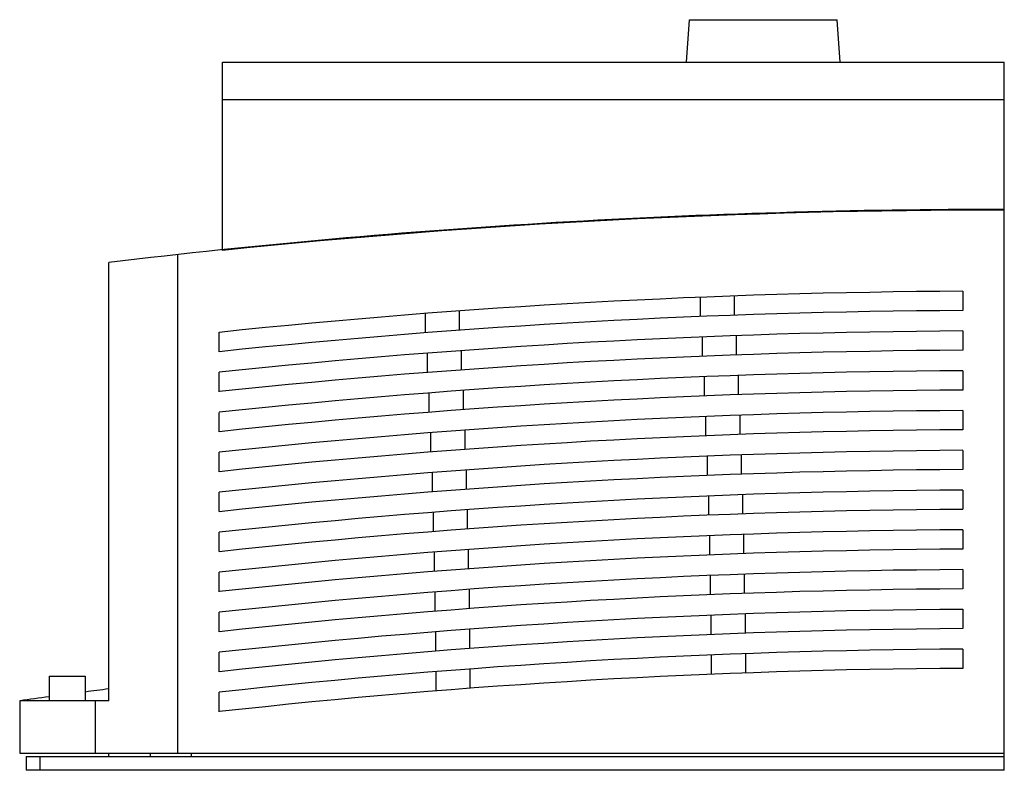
# Model space of a CAD drawing. Header units: millimetres. Extents: x 20 to 163, y 73 to 182.
import ezdxf

# ---------------------------------------------------------------- set-up
doc = ezdxf.new("R2010")
doc.units = ezdxf.units.MM
doc.header["$LTSCALE"] = 16.65864
doc.layers.get('0').update_dxf_attribs({"linetype": 'CONTINUOUS'})

msp = doc.modelspace()

# ---------------------------------------------------------------- linework, layer by layer
at = {"color": 7, "linetype": 'Continuous'}
for p, q in [((117.24, 176.15), (117.67, 182.31)), ((117.67, 182.31), (139.11, 182.31)), ((139.54, 176.15), (139.11, 182.31)), ((49.89, 148.78), (49.89, 176.15)), ((49.89, 176.15), (163.39, 176.15)), ((163.39, 73.25), (163.39, 176.15)), ((163.39, 170.65), (49.89, 170.65)), ((43.39, 75.75), (43.39, 148.18)), ((33.39, 83.35), (33.39, 147.04)), ((119.23, 141.98), (119.23, 139.18)), ((124.23, 139.37), (124.23, 142.17)), ((157.39, 142.86), (157.39, 140.06)), ((79.3, 139.62), (79.3, 136.81)), ((84.3, 137.19), (84.3, 140)), ((49.39, 134.07), (49.39, 136.89)), ((119.53, 136.18), (119.53, 133.4)), ((124.53, 133.6), (124.53, 136.4)), ((157.39, 137.08), (157.39, 134.28)), ((79.59, 133.85), (79.59, 131.04)), ((84.59, 131.42), (84.59, 134.22)), ((49.39, 128.26), (49.39, 131.08)), ((119.8, 130.41), (119.8, 127.63)), ((124.8, 127.82), (124.8, 130.63)), ((157.39, 131.3), (157.39, 128.5)), ((79.86, 128.07), (79.86, 125.26)), ((84.86, 125.64), (84.86, 128.45)), ((49.39, 122.45), (49.39, 125.26)), ((120.03, 124.66), (120.03, 121.86)), ((125.03, 122.05), (125.03, 124.85)), ((157.39, 125.52), (157.39, 122.72)), ((80.09, 122.29), (80.09, 119.49)), ((85.09, 119.87), (85.09, 122.67)), ((49.39, 116.64), (49.39, 119.45)), ((120.24, 118.89), (120.24, 116.08)), ((125.24, 116.28), (125.24, 119.08)), ((157.39, 119.74), (157.39, 116.94)), ((80.3, 116.52), (80.3, 113.71)), ((85.3, 114.09), (85.3, 116.89)), ((49.39, 110.83), (49.39, 113.64)), ((120.42, 113.11), (120.42, 110.31)), ((125.42, 110.5), (125.42, 113.3)), ((157.39, 113.97), (157.39, 111.17)), ((80.47, 110.73), (80.47, 107.92)), ((85.47, 108.31), (85.47, 111.11)), ((49.39, 105.02), (49.39, 107.83)), ((120.57, 107.34), (120.57, 104.53)), ((125.57, 104.73), (125.57, 107.53)), ((157.39, 108.19), (157.39, 105.39)), ((80.62, 104.95), (80.62, 102.14)), ((85.62, 102.52), (85.62, 105.33)), ((49.39, 99.2), (49.39, 102.02)), ((120.69, 101.56), (120.69, 98.76)), ((125.69, 98.95), (125.69, 101.75)), ((157.39, 102.41), (157.39, 99.61)), ((80.73, 99.16), (80.73, 96.36)), ((85.73, 96.74), (85.73, 99.55)), ((49.39, 93.39), (49.39, 96.21)), ((120.79, 95.78), (120.79, 92.98)), ((125.79, 93.17), (125.79, 95.97)), ((157.39, 96.64), (157.39, 93.84)), ((80.81, 93.38), (80.81, 90.57)), ((85.81, 90.95), (85.81, 93.76)), ((49.39, 87.58), (49.39, 90.4)), ((125.85, 87.39), (125.85, 90.2)), ((157.39, 90.86), (157.39, 88.06)), ((120.85, 90), (120.85, 87.2)), ((80.86, 87.58), (80.86, 84.78)), ((85.86, 85.16), (85.86, 87.97)), ((24.73, 86.95), (24.73, 83.35)), ((24.73, 86.95), (29.92, 86.95)), ((29.92, 86.95), (29.92, 83.35)), ((49.39, 81.77), (49.39, 84.59)), ((20.44, 83.35), (20.44, 75.75)), ((33.39, 83.35), (20.44, 83.35)), ((31.39, 83.35), (31.39, 75.75)), ((20.44, 75.75), (163.39, 75.75)), ((21.39, 75.25), (21.39, 73.25)), ((21.39, 75.25), (163.39, 75.25)), ((23.39, 73.25), (23.39, 75.25)), ((33.39, 75.25), (33.39, 75.75)), ((39.39, 75.75), (39.39, 75.25)), ((45.39, 75.25), (45.39, 75.75)), ((163.39, 73.25), (21.39, 73.25))]:
    msp.add_line(p, q, dxfattribs=at)
for centre, radius, start, end in [((163.39, -945.25), 1100, 90, 96.78718), ((163.39, -945.35), 1100, 90, 95.92242), ((163.39, -945.25), 1088.12, 90.31593, 96.01377), ((163.39, -945.25), 1085.32, 90.31675, 96.02934), ((163.39, -945.25), 1082.35, 90.31762, 96.04599), ((163.39, -945.25), 1079.55, 90.31845, 96.06173), ((163.39, -945.25), 1076.57, 90.31933, 96.07856), ((163.39, -945.25), 1073.77, 90.32016, 96.09448), ((163.39, -945.25), 1070.79, 90.32105, 96.11149), ((163.39, -945.25), 1067.99, 90.32189, 96.12757), ((163.39, -945.25), 1065.01, 90.32279, 96.14477), ((163.39, -945.25), 1062.21, 90.32364, 96.16103), ((163.39, -945.25), 1059.23, 90.32455, 96.17842), ((163.39, -945.25), 1056.43, 90.32541, 96.19486), ((163.39, -945.25), 1053.46, 90.32633, 96.21243), ((163.39, -945.25), 1050.66, 90.3272, 96.22906), ((163.39, -945.25), 1047.68, 90.32813, 96.24683), ((163.39, -945.25), 1044.88, 90.32901, 96.26363), ((163.39, -945.25), 1041.9, 90.32995, 96.2816), ((163.39, -945.25), 1039.1, 90.33084, 96.2986), ((163.39, -945.25), 1036.13, 90.33179, 96.31676), ((163.39, -945.25), 1033.33, 90.33269, 96.33395), ((163.39, -945.25), 1038.49, 97.19128, 97.38402), ((163.39, -945.25), 1038.49, 97.67285, 97.91202)]:
    msp.add_arc(centre, radius, start, end, dxfattribs=at)

doc.saveas('drawing.dxf')
